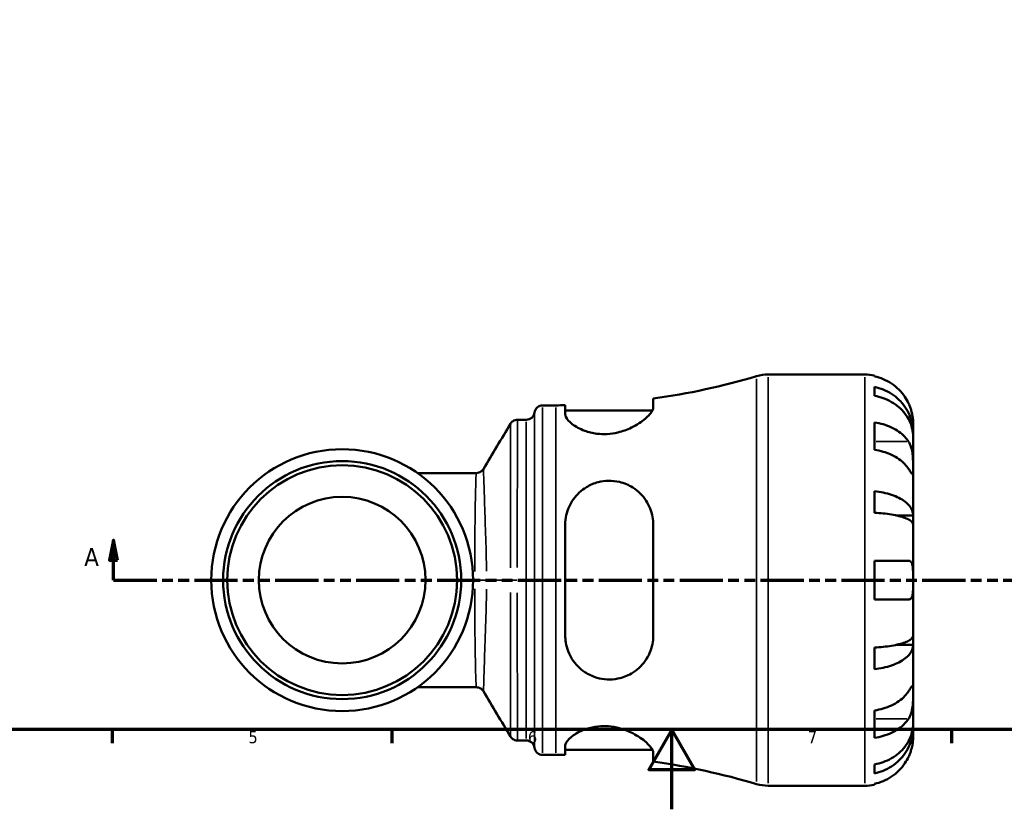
# Model space of a CAD drawing. Header units: millimetres. Extents: x 0 to 902, y -198 to 629.
# Tile 1 of 5: x 257 to 504, y 0 to 198. Entities that reach past the tile are written whole.
import ezdxf

# ---------------------------------------------------------------- set-up
doc = ezdxf.new("R2010")
doc.units = ezdxf.units.MM
doc.linetypes.add('DOUBLE_DASH_CHAIN', pattern=[1.2403, 0.6614, -0.0827, 0.1654, -0.0827, 0.1654, -0.0827])
for name, color, linetype, lineweight in [('Border (ANSI)', 7, 'Continuous', 70), ('Section Line (ANSI)', 7, 'DOUBLE_DASH_CHAIN', 70), ('Visible (ANSI)', 7, 'Continuous', 50), ('Visible Narrow (ANSI)', 7, 'Continuous', 35)]:
    doc.layers.add(name, color=color, linetype=linetype, lineweight=lineweight)
doc.styles.add('Label Text (ANSI)', font='tahoma.ttf')
doc.styles.add('Note Text (ANSI)', font='tahoma.ttf')

# ---------------------------------------------------------------- blocks, each defined once
blk = doc.blocks.new('Borders Default Border')
at = {"layer": 'Border (ANSI)'}
for p, q in [((280.3333282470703, 20), (280.3333282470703, 16.55200004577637)), ((350.4166793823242, 20), (350.4166793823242, 16.55200004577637)), ((490.5833435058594, 20), (490.5833435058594, 16.55200004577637))]:
    blk.add_line(p, q, dxfattribs=at)
at = {"layer": 'Border (ANSI)', "flags": 128}
for points in [[(20, 20), (20, 574.0000152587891), (820.9999847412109, 574.0000152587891), (820.9999847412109, 20), (20, 20)], [(420.4999923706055, 0), (420.4999923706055, 20), (414.7264862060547, 10), (426.2734985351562, 10), (420.4999923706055, 20)]]:
    blk.add_lwpolyline(points, dxfattribs=at)
at = {"layer": 'Border (ANSI)', "char_height": 3.048000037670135, "attachment_point": 7, "style": 'Note Text (ANSI)'}
for s, insert in [('5', (314.4825383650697, 16.48777954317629)), ('6', (384.485404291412, 16.48777954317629)), ('7', (454.5979985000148, 16.55199996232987))]:
    blk.add_mtext(s, dxfattribs=dict(at, insert=insert))
blk = doc.blocks.new('2dTransSection0')
at = {"layer": 'Section Line (ANSI)', "linetype": 'Continuous'}
for p, q in [((280.6908870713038, 67.40095770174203), (279.6908870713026, 62.40095770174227)), ((280.6908870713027, 62.40095770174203), (280.6908870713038, 67.40095770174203)), ((281.6908870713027, 62.40095770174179), (280.6908870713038, 67.40095770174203)), ((279.6908870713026, 62.40095770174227), (281.6908870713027, 62.40095770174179)), ((280.6908870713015, 57.40095770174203), (280.6908870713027, 62.40095770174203)), ((280.6908870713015, 57.40095770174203), (291.3447230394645, 57.40095770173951))]:
    blk.add_line(p, q, dxfattribs=at)
at = {"layer": 'Section Line (ANSI)', "linetype": 'DOUBLE_DASH_CHAIN', "ltscale": 16.33075523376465}
blk.add_line((280.6908870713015, 57.40095770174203), (574.9152265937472, 57.4009577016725), dxfattribs=at)
at = {"layer": 'Section Line (ANSI)', "linetype": 'Continuous', "flags": 128}
blk.add_lwpolyline([(281.6908870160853, 62.4009577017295), (280.690883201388, 67.4009577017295), (279.6908889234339, 62.4009577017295), (281.6908870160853, 62.4009577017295)], dxfattribs=at)
at = {"layer": 'Section Line (ANSI)'}
blk.add_solid([(281.6908870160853, 62.4009577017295), (280.690883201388, 67.4009577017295), (279.6908889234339, 62.4009577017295), (281.6908870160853, 62.4009577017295)], dxfattribs=at)
at = {"layer": 'Section Line (ANSI)', "insert": (273.3306312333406, 60.90095770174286), "char_height": 4.571999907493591, "attachment_point": 7, "style": 'Label Text (ANSI)'}
blk.add_mtext('A', dxfattribs=at)

msp = doc.modelspace()

# ---------------------------------------------------------------- linework, layer by layer
at = {"layer": 'Visible (ANSI)'}
for p, q in [((444.6596096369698, 108.9009577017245), (468.8163381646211, 108.9009577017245)), ((471.2413381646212, 108.6559829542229), (471.2413381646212, 108.4260016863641)), ((471.2413381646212, 105.7952047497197), (471.2413381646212, 103.5597537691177)), ((388.1538381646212, 101.1759577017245), (391.4938381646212, 101.1759577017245)), ((393.8113381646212, 101.1911719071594), (393.8113381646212, 98.93989437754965)), ((415.8613381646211, 100.7018849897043), (415.8613381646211, 102.8659981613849)), ((393.8113381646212, 99.91595770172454), (415.6464642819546, 99.91595770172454)), ((381.8625089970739, 97.57095770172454), (384.0661523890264, 97.57095770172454)), ((471.2413381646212, 96.91058020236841), (471.2413381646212, 90.05164442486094)), ((480.9413381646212, 94.24226523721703), (480.9413381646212, 96.77595770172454)), ((480.9413381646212, 94.24226523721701), (480.8901528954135, 94.24226523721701)), ((480.9413381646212, 93.27790298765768), (480.9413381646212, 94.24226523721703)), ((480.9413381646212, 85.2432872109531), (480.9413381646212, 93.27790298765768)), ((371.5457356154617, 84.22725770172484), (356.7929402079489, 84.2272577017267)), ((480.9413381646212, 73.6254891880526), (480.9413381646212, 85.24328721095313)), ((471.2413381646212, 79.68196215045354), (471.2413381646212, 74.28510607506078)), ((480.9413381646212, 73.62548918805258), (476.6496006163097, 73.62548918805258)), ((480.9413381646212, 71.29731276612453), (480.9413381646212, 73.6254891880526)), ((393.8113381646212, 71.26095770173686), (393.8113381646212, 43.54095770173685)), ((415.8613381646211, 43.54095770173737), (415.8613381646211, 71.26095770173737)), ((480.9413381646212, 57.40095770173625), (480.9413381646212, 71.29731276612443)), ((471.2413381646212, 62.25095770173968), (471.2413381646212, 52.55095770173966)), ((480.9413381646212, 43.50460263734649), (480.9413381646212, 57.40095770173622)), ((480.9413381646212, 41.17642621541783), (480.9413381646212, 43.50460263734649)), ((471.2413381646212, 40.51680932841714), (471.2413381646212, 35.11995325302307)), ((480.9413381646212, 41.17642621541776), (476.6496006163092, 41.17642621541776)), ((480.9413381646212, 29.55862819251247), (480.9413381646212, 41.17642621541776)), ((356.7929402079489, 30.5746577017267), (371.5457356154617, 30.57465770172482)), ((480.9413381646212, 21.52401241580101), (480.9413381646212, 29.55862819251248)), ((471.2413381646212, 24.75027097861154), (471.2413381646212, 17.89133520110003)), ((480.9413381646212, 20.55965016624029), (480.8901528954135, 20.55965016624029)), ((480.9413381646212, 20.55965016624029), (480.9413381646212, 21.52401241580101)), ((480.9413381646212, 18.02595770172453), (480.9413381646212, 20.55965016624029)), ((381.8625089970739, 17.23095770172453), (384.0661523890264, 17.23095770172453)), ((393.8113381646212, 15.86202102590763), (393.8113381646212, 13.61074349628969)), ((393.8113381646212, 14.88595770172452), (415.6464642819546, 14.88595770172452)), ((388.1538381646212, 13.62595770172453), (391.4938381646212, 13.62595770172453)), ((415.8613381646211, 11.93591724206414), (415.8613381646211, 14.10003041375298)), ((471.2413381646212, 11.24216163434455), (471.2413381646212, 9.00671065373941)), ((444.6596096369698, 5.900957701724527), (468.8163381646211, 5.900957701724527)), ((471.2413381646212, 6.375913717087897), (471.2413381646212, 6.145932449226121))]:
    msp.add_line(p, q, dxfattribs=at)
for centre, radius in [((337.9413381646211, 57.40095770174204), 32.78770000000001), ((337.9413381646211, 57.40095770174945), 29.807), ((337.9413381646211, 57.40095770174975), 28.777), ((337.9413381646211, 57.40095770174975), 20.8649)]:
    msp.add_circle(centre, radius, dxfattribs=at)
for centre, radius, start, end in [((444.6596096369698, 98.60095770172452), 10.3, 90, 106.5344708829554), ((468.8163381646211, 96.77595770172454), 12.125, 78.46304096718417, 90), ((391.4938381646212, 277.6898658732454), 176.5139081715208, 277.9349435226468, 286.5344708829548), ((388.1538381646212, 99.11595770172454), 2.06, 90, 172.8192442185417), ((391.4938381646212, 277.6898658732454), 176.5139081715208, 270, 270.7522737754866), ((384.0661523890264, 99.63095770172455), 2.06, 270, 352.8192442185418), ((384.0661523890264, 15.17095770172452), 2.06, 7.180755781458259, 90), ((388.1538381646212, 15.68595770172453), 2.06, 187.1807557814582, 270), ((391.4938381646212, -162.8879504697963), 176.5139081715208, 89.24772622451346, 90), ((391.4938381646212, -162.8879504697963), 176.5139081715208, 73.46552911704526, 82.06505647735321), ((444.6596096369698, 16.20095770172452), 10.3, 253.4655291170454, 270), ((468.8163381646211, 18.02595770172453), 12.125, 270.0000000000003, 281.5369590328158)]:
    msp.add_arc(centre, radius, start, end, dxfattribs=at)
for points, knots in [([(479.8095589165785, 101.625957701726), (479.555210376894, 102.1758683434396), (479.244851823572, 102.7354257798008), (478.4374324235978, 103.9480498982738), (477.9106947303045, 104.5815476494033), (476.8515718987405, 105.6436916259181), (476.2220050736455, 106.1705585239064), (474.8658212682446, 107.0794171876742), (474.1391948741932, 107.4613949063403), (472.7763271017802, 108.0272989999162), (472.0178861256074, 108.2667750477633), (471.2413381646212, 108.4260016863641)], [5.914314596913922, 5.914314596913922, 5.914314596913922, 5.914314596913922, 6.089730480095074, 6.089730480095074, 6.315130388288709, 6.315130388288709, 6.539719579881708, 6.539719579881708, 6.764308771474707, 6.764308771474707, 6.982426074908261, 6.982426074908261, 6.982426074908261, 6.982426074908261]), ([(471.2413381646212, 105.7952047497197), (472.0185895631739, 105.6410769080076), (472.7777601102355, 105.4091854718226), (474.1412209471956, 104.8613909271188), (474.8678597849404, 104.4918307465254), (476.2241610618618, 103.6124704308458), (476.8538306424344, 103.1026806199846), (477.9127092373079, 102.0753087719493), (478.439172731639, 101.4628065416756), (479.3468945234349, 100.1440758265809), (479.7281692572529, 99.4378579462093), (480.3024909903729, 98.09218161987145), (480.5479539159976, 97.32851426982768), (480.8673669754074, 95.76823228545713), (480.9413381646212, 94.97162169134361), (480.9413381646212, 94.242265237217)], [0.2300348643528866, 0.2300348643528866, 0.2300348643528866, 0.2300348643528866, 0.4483378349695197, 0.4483378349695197, 0.6728956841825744, 0.6728956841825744, 0.8974535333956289, 0.8974535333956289, 1.122626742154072, 1.122626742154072, 1.347799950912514, 1.347799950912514, 1.57380570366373, 1.57380570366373, 1.799811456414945, 1.799811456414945, 1.799811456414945, 1.799811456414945]), ([(480.9413381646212, 93.27790298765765), (480.9413381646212, 93.92701347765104), (480.8673669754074, 94.63597860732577), (480.5479539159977, 96.0245937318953), (480.3024909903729, 96.70424013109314), (479.7281692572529, 97.90186114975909), (479.3468945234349, 98.53037884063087), (478.439172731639, 99.70401888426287), (477.9127092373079, 100.2491317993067), (476.8538306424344, 101.1634691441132), (476.2241610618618, 101.6171703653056), (474.8678597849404, 102.3997808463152), (474.1412209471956, 102.7286809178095), (472.7777601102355, 103.2162054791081), (472.0185895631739, 103.4225835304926), (471.2413381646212, 103.5597537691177)], [5.405432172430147, 5.405432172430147, 5.405432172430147, 5.405432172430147, 5.631437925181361, 5.631437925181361, 5.857443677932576, 5.857443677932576, 6.082616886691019, 6.082616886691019, 6.307790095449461, 6.307790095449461, 6.532347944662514, 6.532347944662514, 6.756905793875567, 6.756905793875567, 6.975208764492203, 6.975208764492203, 6.975208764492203, 6.975208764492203]), ([(480.9413381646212, 96.77595770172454), (480.9413381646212, 96.77595770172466), (480.9418475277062, 96.83460528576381), (480.9374718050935, 97.07766003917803), (480.9319002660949, 97.27268065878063), (480.887195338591, 97.86093123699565), (480.8380836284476, 98.28957136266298), (480.67403725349, 99.12624810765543), (480.5863987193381, 99.49027127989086), (480.3910155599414, 100.1501011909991), (480.2954986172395, 100.4356451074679), (480.0775405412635, 101.0161099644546), (479.9553647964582, 101.3088713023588), (479.8183466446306, 101.6069292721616), (479.8139580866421, 101.6164465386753), (479.8095589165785, 101.625957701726)], [-3.375359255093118, -3.375359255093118, -3.375359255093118, -3.375359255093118, -3.244720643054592, -3.244720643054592, -3.100812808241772, -3.100812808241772, -2.9131851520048, -2.9131851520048, -2.785408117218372, -2.785408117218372, -2.690943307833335, -2.690943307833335, -2.594272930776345, -2.594272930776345, -2.591082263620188, -2.591082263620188, -2.591082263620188, -2.591082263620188]), ([(415.8613381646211, 100.7018849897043), (415.8613381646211, 100.4620195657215), (415.7850040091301, 100.1922636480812), (415.3270928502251, 99.2785078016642), (414.7072471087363, 98.5578367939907), (412.9397331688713, 97.05272000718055), (411.7600797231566, 96.26107210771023), (409.3544911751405, 95.10275144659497), (408.2257427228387, 94.67986279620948), (406.1390102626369, 94.17792361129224), (405.2355621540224, 94.04012793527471), (403.4376903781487, 93.93904212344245), (402.5682876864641, 93.97097400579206), (400.6400520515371, 94.2142619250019), (399.6305689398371, 94.47043846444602), (397.4486609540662, 95.26101707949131), (396.3865167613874, 95.85799715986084), (394.7569927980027, 97.09483451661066), (394.1979430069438, 97.73687889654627), (393.8588833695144, 98.53298176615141), (393.8113381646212, 98.7426014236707), (393.8113381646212, 98.93989437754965)], [-3.947369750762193, -3.947369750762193, -3.947369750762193, -3.947369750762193, -3.709620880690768, -3.709620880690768, -3.20936704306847, -3.20936704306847, -2.684456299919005, -2.684456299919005, -2.301984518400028, -2.301984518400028, -2.025308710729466, -2.025308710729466, -1.758673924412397, -1.758673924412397, -1.415047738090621, -1.415047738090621, -0.9332676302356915, -0.9332676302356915, -0.440499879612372, -0.440499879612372, -0.2526284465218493, -0.2526284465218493, -0.2526284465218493, -0.2526284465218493]), ([(381.8625089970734, 97.57095770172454), (381.6427450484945, 97.57095770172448), (381.4245279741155, 97.53369533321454), (381.0360530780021, 97.40940747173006), (380.8686323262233, 97.32250531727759), (380.5994506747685, 97.14625317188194), (380.4961531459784, 97.05697785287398), (380.3311251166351, 96.89370267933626), (380.269031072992, 96.81917702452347), (380.1684888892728, 96.68608304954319), (380.1301008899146, 96.62728294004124), (380.0970687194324, 96.57251815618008), (380.0956572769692, 96.57016735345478), (380.0942597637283, 96.56782932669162)], [6.283182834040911, 6.283182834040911, 6.283182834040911, 6.283182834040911, 6.283457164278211, 6.283457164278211, 6.283744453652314, 6.283744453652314, 6.284031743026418, 6.284031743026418, 6.284319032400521, 6.284319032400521, 6.284606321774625, 6.284606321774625, 6.28461928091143, 6.28461928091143, 6.28461928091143, 6.28461928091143]), ([(471.2413381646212, 96.91058020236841), (472.0178861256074, 96.79798996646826), (472.7763271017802, 96.6286548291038), (474.1391948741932, 96.2285002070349), (474.8658212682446, 95.95840117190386), (476.2220050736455, 95.31574104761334), (476.8515718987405, 94.94318989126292), (477.9106947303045, 94.19214068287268), (478.4374324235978, 93.74419012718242), (479.244851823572, 92.88673538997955), (479.555210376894, 92.49106853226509), (479.8095589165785, 92.10222298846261)], [0.230037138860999, 0.230037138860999, 0.230037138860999, 0.230037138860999, 0.4481544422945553, 0.4481544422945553, 0.6727436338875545, 0.6727436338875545, 0.8973328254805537, 0.8973328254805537, 1.122732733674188, 1.122732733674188, 1.29814861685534, 1.29814861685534, 1.29814861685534, 1.29814861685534]), ([(479.8095589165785, 92.10222298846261), (479.8632007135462, 92.0202159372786), (479.9152105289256, 91.93470682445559), (480.0974243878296, 91.61208365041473), (480.2163702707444, 91.35603078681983), (480.4341478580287, 90.7805979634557), (480.5294420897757, 90.46117141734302), (480.7206427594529, 89.64098703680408), (480.7961419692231, 89.13251966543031), (480.9039954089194, 88.00435458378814), (480.9250539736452, 87.39734442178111), (480.9435908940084, 86.2359778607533), (480.9413381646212, 85.69702215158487), (480.9413381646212, 85.2432872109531)], [-0.7809009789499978, -0.7809009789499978, -0.7809009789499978, -0.7809009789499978, -0.7424964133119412, -0.7424964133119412, -0.6416801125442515, -0.6416801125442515, -0.5330879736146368, -0.5330879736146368, -0.3772794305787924, -0.3772794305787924, -0.1925034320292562, -0.1925034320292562, 0, 0, 0, 0]), ([(479.8095589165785, 85.24328721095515), (479.555210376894, 85.63213275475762), (479.244851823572, 86.02779961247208), (478.4374324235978, 86.88525434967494), (477.9106947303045, 87.3332049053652), (476.8515718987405, 88.08425411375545), (476.2220050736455, 88.45680527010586), (474.8658212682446, 89.09946539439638), (474.1391948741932, 89.36956442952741), (472.7763271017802, 89.76971905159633), (472.0178861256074, 89.9390541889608), (471.2413381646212, 90.05164442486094)], [5.914314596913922, 5.914314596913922, 5.914314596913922, 5.914314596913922, 6.089730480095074, 6.089730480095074, 6.315130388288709, 6.315130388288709, 6.539719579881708, 6.539719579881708, 6.764308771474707, 6.764308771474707, 6.982426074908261, 6.982426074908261, 6.982426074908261, 6.982426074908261]), ([(373.3114023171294, 85.22761765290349), (373.279851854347, 85.17491863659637), (373.241517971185, 85.11582961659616), (373.1412611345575, 84.98235924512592), (373.0793857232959, 84.90775227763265), (372.9155390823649, 84.74476530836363), (372.813205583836, 84.65589892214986), (372.5479806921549, 84.480663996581), (372.3836758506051, 84.3943988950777), (371.9950933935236, 84.26650759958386), (371.7707717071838, 84.22725770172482), (371.5457356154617, 84.22725770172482)], [1.54609243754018, 1.54609243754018, 1.54609243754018, 1.54609243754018, 1.548127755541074, 1.548127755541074, 1.550163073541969, 1.550163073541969, 1.552198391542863, 1.552198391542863, 1.554233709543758, 1.554233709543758, 1.556269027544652, 1.556269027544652, 1.556269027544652, 1.556269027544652]), ([(480.9413381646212, 85.2432872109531), (480.9413381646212, 84.97516044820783), (480.9416348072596, 84.7394278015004), (480.9391391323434, 84.32864609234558), (480.9360823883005, 84.16055552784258), (480.9113493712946, 83.88369946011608), (480.8841748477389, 83.81107648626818), (480.7730861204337, 83.83690747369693), (480.6924932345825, 83.92751774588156), (480.4950053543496, 84.20080533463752), (480.3979337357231, 84.34534504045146), (480.1748656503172, 84.68351618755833), (480.0511928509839, 84.87345020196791), (479.8803026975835, 85.13508432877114), (479.8452902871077, 85.18866144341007), (479.8095589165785, 85.24328721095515)], [0, 0, 0, 0, 0.1137565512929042, 0.1137565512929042, 0.2353809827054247, 0.2353809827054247, 0.3943089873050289, 0.3943089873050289, 0.5463068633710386, 0.5463068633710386, 0.6520405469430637, 0.6520405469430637, 0.753818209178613, 0.753818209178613, 0.779337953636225, 0.779337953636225, 0.779337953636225, 0.779337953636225]), ([(393.8113381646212, 71.26095770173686), (393.8113381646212, 71.27129588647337), (393.8113527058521, 71.2816333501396), (393.8136377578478, 72.09397386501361), (393.9032972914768, 72.8861786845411), (394.3999632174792, 75.11778772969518), (395.018538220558, 76.49183637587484), (396.7345529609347, 78.87888058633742), (397.8272730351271, 79.9040912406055), (400.0156636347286, 81.23157698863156), (401.0003793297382, 81.65386936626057), (402.8920560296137, 82.14801816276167), (403.7560114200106, 82.26751615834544), (405.5657420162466, 82.30170411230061), (406.4859702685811, 82.19982905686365), (408.5867647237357, 81.70328090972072), (409.7115303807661, 81.22019988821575), (412.0703214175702, 79.73390728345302), (413.2101356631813, 78.60309278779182), (414.8558149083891, 76.08058154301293), (415.4126409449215, 74.71250033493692), (415.8000237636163, 72.59685896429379), (415.8613381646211, 71.93251583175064), (415.8613381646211, 71.26095770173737)], [-3.895540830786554, -3.895540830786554, -3.895540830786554, -3.895540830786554, -3.892275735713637, -3.892275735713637, -3.638943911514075, -3.638943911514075, -3.157972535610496, -3.157972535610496, -2.685781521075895, -2.685781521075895, -2.357583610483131, -2.357583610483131, -2.094208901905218, -2.094208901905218, -1.811036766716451, -1.811036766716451, -1.423069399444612, -1.423069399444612, -0.8979733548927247, -0.8979733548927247, -0.418157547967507, -0.418157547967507, -0.2054532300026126, -0.2054532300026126, -0.2054532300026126, -0.2054532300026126]), ([(471.2413381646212, 79.68196215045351), (472.0185895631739, 79.60116270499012), (472.7777601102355, 79.47959674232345), (474.1412209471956, 79.19242282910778), (474.8678597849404, 78.99868588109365), (476.2241610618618, 78.53769307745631), (476.8538306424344, 78.27044263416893), (477.9127092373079, 77.73185677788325), (478.439172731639, 77.41076073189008), (479.346894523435, 76.71943391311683), (479.7281692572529, 76.34920869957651), (480.3024909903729, 75.6437560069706), (480.5479539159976, 75.24341368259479), (480.8673669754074, 74.4254568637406), (480.9413381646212, 74.00784448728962), (480.9413381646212, 73.62548918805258)], [0.2300348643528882, 0.2300348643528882, 0.2300348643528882, 0.2300348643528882, 0.4483378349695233, 0.4483378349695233, 0.6728956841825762, 0.6728956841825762, 0.8974535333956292, 0.8974535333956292, 1.122626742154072, 1.122626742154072, 1.347799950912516, 1.347799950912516, 1.57380570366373, 1.57380570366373, 1.799811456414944, 1.799811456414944, 1.799811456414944, 1.799811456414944]), ([(480.9413381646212, 71.29731276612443), (480.9413381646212, 71.48593717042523), (480.8673669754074, 71.6919546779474), (480.5479539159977, 72.09547103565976), (480.3024909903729, 72.29296884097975), (479.7281692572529, 72.64098440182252), (479.3468945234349, 72.82362476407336), (478.4391727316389, 73.16467171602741), (477.9127092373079, 73.32307556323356), (476.8538306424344, 73.58877198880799), (476.2241610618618, 73.7206125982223), (474.8678597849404, 73.94803063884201), (474.1412209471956, 74.04360540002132), (472.7777601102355, 74.1852747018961), (472.0185895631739, 74.24524590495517), (471.2413381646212, 74.28510607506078)], [5.405432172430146, 5.405432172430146, 5.405432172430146, 5.405432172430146, 5.63143792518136, 5.63143792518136, 5.857443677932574, 5.857443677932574, 6.082616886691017, 6.082616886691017, 6.307790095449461, 6.307790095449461, 6.532347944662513, 6.532347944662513, 6.756905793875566, 6.756905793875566, 6.975208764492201, 6.975208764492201, 6.975208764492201, 6.975208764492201]), ([(471.2413381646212, 62.25095770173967), (472.0178861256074, 62.25095770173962), (472.7763271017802, 62.25095770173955), (474.1391948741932, 62.25095770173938), (474.8658212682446, 62.25095770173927), (476.2220050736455, 62.250957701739), (476.8515718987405, 62.25095770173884), (477.9106947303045, 62.25095770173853), (478.4374324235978, 62.25095770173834), (479.244851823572, 62.25095770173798), (479.555210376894, 62.25095770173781), (479.8095589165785, 62.25095770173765)], [0.2300371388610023, 0.2300371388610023, 0.2300371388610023, 0.2300371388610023, 0.4481544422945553, 0.4481544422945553, 0.6727436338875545, 0.6727436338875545, 0.8973328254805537, 0.8973328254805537, 1.122732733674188, 1.122732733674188, 1.29814861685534, 1.29814861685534, 1.29814861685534, 1.29814861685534]), ([(479.8095589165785, 62.25095770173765), (479.9039206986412, 62.25095770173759), (479.9931719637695, 62.23809321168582), (480.1672657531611, 62.1825382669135), (480.2507499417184, 62.13755604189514), (480.4235985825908, 61.99660463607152), (480.5075179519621, 61.89070530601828), (480.7092302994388, 61.51297563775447), (480.7941593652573, 61.18244414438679), (480.9044672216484, 60.3400849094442), (480.9251727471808, 59.82951652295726), (480.943576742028, 58.67772252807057), (480.9413381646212, 58.0431549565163), (480.9413381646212, 57.40095770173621)], [-0.7851646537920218, -0.7851646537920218, -0.7851646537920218, -0.7851646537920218, -0.7167420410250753, -0.7167420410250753, -0.642593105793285, -0.642593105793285, -0.5481733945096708, -0.5481733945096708, -0.3758449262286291, -0.3758449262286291, -0.1926591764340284, -0.1926591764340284, 0, 0, 0, 0]), ([(480.9413381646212, 57.40095770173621), (480.9413381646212, 56.91565866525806), (480.9421137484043, 56.43322090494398), (480.9353418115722, 55.44860830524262), (480.9265116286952, 54.95806706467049), (480.8675297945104, 54.119849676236), (480.8210691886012, 53.76972395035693), (480.6763779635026, 53.22857575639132), (480.5870558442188, 53.02706463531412), (480.3992870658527, 52.78287225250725), (480.3176698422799, 52.70981801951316), (480.1445880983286, 52.60925432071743), (480.055372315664, 52.57810652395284), (479.9109960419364, 52.5547896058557), (479.8610472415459, 52.55095770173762), (479.8095589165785, 52.55095770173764)], [0, 0, 0, 0, 0.1455897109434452, 0.1455897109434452, 0.3093084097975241, 0.3093084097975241, 0.4583050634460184, 0.4583050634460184, 0.5873510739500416, 0.5873510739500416, 0.6677540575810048, 0.6677540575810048, 0.7399915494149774, 0.7399915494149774, 0.7763224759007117, 0.7763224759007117, 0.7763224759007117, 0.7763224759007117]), ([(479.8095589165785, 52.55095770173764), (479.555210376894, 52.55095770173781), (479.244851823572, 52.55095770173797), (478.4374324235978, 52.55095770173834), (477.9106947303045, 52.55095770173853), (476.8515718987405, 52.55095770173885), (476.2220050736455, 52.55095770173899), (474.8658212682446, 52.55095770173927), (474.1391948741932, 52.55095770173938), (472.7763271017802, 52.55095770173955), (472.0178861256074, 52.55095770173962), (471.2413381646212, 52.55095770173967)], [5.914314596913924, 5.914314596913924, 5.914314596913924, 5.914314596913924, 6.089730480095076, 6.089730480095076, 6.31513038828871, 6.31513038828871, 6.539719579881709, 6.539719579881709, 6.764308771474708, 6.764308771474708, 6.982426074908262, 6.982426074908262, 6.982426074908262, 6.982426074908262]), ([(415.8613381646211, 43.54095770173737), (415.8613381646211, 42.79157853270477), (415.78500400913, 42.05141951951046), (415.327092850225, 39.81381636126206), (414.7072471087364, 38.40734239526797), (412.9397331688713, 35.90224608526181), (411.7600797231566, 34.81165785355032), (409.3544911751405, 33.41618278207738), (408.2257427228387, 32.97742388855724), (406.1390102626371, 32.55678508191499), (405.2355621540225, 32.4851303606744), (403.4376903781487, 32.56942118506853), (402.568287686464, 32.7160912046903), (400.6400520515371, 33.28315002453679), (399.6305689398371, 33.76127666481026), (397.4486609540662, 35.21538495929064), (396.3865167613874, 36.30569036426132), (394.7569927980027, 38.82324959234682), (394.1979430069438, 40.26317199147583), (393.8588833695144, 42.36179700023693), (393.8113381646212, 42.94966336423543), (393.8113381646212, 43.54095770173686)], [-3.947369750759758, -3.947369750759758, -3.947369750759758, -3.947369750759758, -3.709620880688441, -3.709620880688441, -3.209367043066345, -3.209367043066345, -2.684456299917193, -2.684456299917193, -2.301984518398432, -2.301984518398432, -2.025308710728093, -2.025308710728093, -1.75867392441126, -1.75867392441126, -1.415047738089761, -1.415047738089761, -0.9332676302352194, -0.9332676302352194, -0.4404998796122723, -0.4404998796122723, -0.2526284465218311, -0.2526284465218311, -0.2526284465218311, -0.2526284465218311]), ([(471.2413381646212, 40.51680932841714), (472.0185895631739, 40.55666949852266), (472.7777601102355, 40.61664070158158), (474.1412209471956, 40.75831000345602), (474.8678597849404, 40.8538847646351), (476.2241610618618, 41.08130280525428), (476.8538306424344, 41.21314341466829), (477.9127092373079, 41.47883984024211), (478.439172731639, 41.63724368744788), (479.3468945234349, 41.97829063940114), (479.7281692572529, 42.16093100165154), (480.3024909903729, 42.50894656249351), (480.5479539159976, 42.70644436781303), (480.8673669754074, 43.10996072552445), (480.9413381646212, 43.31597823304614), (480.9413381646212, 43.5046026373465)], [0.2300348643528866, 0.2300348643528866, 0.2300348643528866, 0.2300348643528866, 0.4483378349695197, 0.4483378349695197, 0.6728956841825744, 0.6728956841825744, 0.8974535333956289, 0.8974535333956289, 1.122626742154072, 1.122626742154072, 1.347799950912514, 1.347799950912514, 1.573805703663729, 1.573805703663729, 1.799811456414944, 1.799811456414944, 1.799811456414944, 1.799811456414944]), ([(480.9413381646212, 41.17642621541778), (480.9413381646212, 40.79407091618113), (480.8673669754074, 40.37645853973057), (480.5479539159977, 39.55850172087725), (480.3024909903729, 39.15815939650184), (479.7281692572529, 38.45270670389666), (479.3468945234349, 38.08248149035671), (478.439172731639, 37.39115467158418), (477.9127092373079, 37.07005862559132), (476.8538306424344, 36.53147276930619), (476.2241610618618, 36.2642223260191), (474.8678597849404, 35.80322952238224), (474.1412209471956, 35.6094925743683), (472.7777601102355, 35.32231866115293), (472.0185895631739, 35.20075269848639), (471.2413381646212, 35.11995325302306)], [5.405432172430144, 5.405432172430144, 5.405432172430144, 5.405432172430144, 5.631437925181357, 5.631437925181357, 5.857443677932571, 5.857443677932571, 6.082616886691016, 6.082616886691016, 6.30779009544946, 6.30779009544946, 6.532347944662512, 6.532347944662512, 6.756905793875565, 6.756905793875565, 6.975208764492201, 6.975208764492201, 6.975208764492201, 6.975208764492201]), ([(371.5457356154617, 30.57465770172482), (371.7662101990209, 30.57465770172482), (371.9860809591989, 30.53705228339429), (372.3729508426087, 30.41231517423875), (372.5386614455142, 30.32647858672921), (372.8063235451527, 30.1514388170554), (372.9097045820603, 30.0623746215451), (373.0752071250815, 29.89886508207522), (373.1377071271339, 29.823930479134), (373.2389451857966, 29.68984696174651), (373.277638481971, 29.63046748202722), (373.3101199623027, 29.57643747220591), (373.3107625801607, 29.5753663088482), (373.3114023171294, 29.57429775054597)], [-1.556270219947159, -1.556270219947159, -1.556270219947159, -1.556270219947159, -1.554276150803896, -1.554276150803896, -1.55224081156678, -1.55224081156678, -1.550205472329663, -1.550205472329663, -1.548170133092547, -1.548170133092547, -1.54613479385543, -1.54613479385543, -1.546093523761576, -1.546093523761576, -1.546093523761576, -1.546093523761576]), ([(479.8095589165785, 29.55862819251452), (479.8632007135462, 29.64063524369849), (479.9152105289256, 29.72026289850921), (480.0974243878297, 29.99933725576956), (480.2163702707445, 30.18185548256), (480.4341478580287, 30.51066862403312), (480.5294420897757, 30.65118474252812), (480.7206427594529, 30.90845049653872), (480.7961419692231, 30.98482894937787), (480.9039954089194, 30.97172238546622), (480.9250539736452, 30.84869772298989), (480.9435908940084, 30.37122555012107), (480.9413381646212, 30.01236313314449), (480.9413381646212, 29.55862819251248)], [-0.7809009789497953, -0.7809009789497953, -0.7809009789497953, -0.7809009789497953, -0.7424964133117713, -0.7424964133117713, -0.6416801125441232, -0.6416801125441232, -0.5330879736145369, -0.5330879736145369, -0.3772794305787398, -0.3772794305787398, -0.1925034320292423, -0.1925034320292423, 0, 0, 0, 0]), ([(471.2413381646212, 24.75027097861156), (472.0178861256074, 24.86286121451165), (472.7763271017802, 25.03219635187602), (474.1391948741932, 25.43235097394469), (474.8658212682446, 25.70245000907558), (476.2220050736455, 26.34511013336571), (476.8515718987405, 26.7176612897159), (477.9106947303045, 27.4687104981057), (478.4374324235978, 27.9166610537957), (479.244851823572, 28.77411579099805), (479.555210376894, 29.16978264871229), (479.8095589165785, 29.55862819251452)], [0.2300371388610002, 0.2300371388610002, 0.2300371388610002, 0.2300371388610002, 0.4481544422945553, 0.4481544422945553, 0.6727436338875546, 0.6727436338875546, 0.8973328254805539, 0.8973328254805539, 1.122732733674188, 1.122732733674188, 1.29814861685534, 1.29814861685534, 1.29814861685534, 1.29814861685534]), ([(480.9413381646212, 29.55862819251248), (480.9413381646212, 29.29050142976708), (480.9416348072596, 28.99187976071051), (480.9391391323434, 28.32358784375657), (480.9360823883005, 27.95306936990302), (480.9113493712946, 27.06062555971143), (480.8841748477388, 26.53398314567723), (480.7730861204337, 25.50408282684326), (480.6924932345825, 25.01167515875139), (480.4950053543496, 24.22075301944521), (480.3979337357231, 23.91384347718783), (480.1748656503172, 23.35213237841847), (480.0511928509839, 23.09855326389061), (479.8803026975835, 22.81050527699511), (479.8452902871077, 22.754318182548), (479.8095589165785, 22.69969241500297)], [0, 0, 0, 0, 0.11375655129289, 0.11375655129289, 0.2353809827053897, 0.2353809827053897, 0.3943089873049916, 0.3943089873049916, 0.5463068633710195, 0.5463068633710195, 0.6520405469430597, 0.6520405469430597, 0.7538182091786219, 0.7538182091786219, 0.779337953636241, 0.779337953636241, 0.779337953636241, 0.779337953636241]), ([(479.8095589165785, 22.69969241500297), (479.555210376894, 22.31084687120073), (479.2448518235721, 21.91518001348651), (478.4374324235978, 21.05772527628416), (477.9106947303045, 20.60977472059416), (476.8515718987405, 19.85872551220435), (476.2220050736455, 19.48617435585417), (474.8658212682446, 18.84351423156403), (474.1391948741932, 18.57341519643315), (472.7763271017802, 18.17326057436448), (472.0178861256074, 18.00392543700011), (471.2413381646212, 17.89133520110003)], [5.914314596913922, 5.914314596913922, 5.914314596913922, 5.914314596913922, 6.089730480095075, 6.089730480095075, 6.31513038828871, 6.31513038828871, 6.539719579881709, 6.539719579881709, 6.764308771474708, 6.764308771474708, 6.982426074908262, 6.982426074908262, 6.982426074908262, 6.982426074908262]), ([(393.8113381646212, 15.86202102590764), (393.8113381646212, 15.86547049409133), (393.8113527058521, 15.86892380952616), (393.8136377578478, 16.14061427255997), (393.9032972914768, 16.43051535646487), (394.3999632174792, 17.31473195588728), (395.018538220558, 17.94843347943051), (396.7345529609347, 19.14734040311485), (397.8272730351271, 19.71544722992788), (400.0156636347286, 20.43346829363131), (401.0003793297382, 20.65387445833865), (402.8920560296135, 20.84828842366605), (403.7560114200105, 20.86016432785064), (405.5657420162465, 20.72012677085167), (406.4859702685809, 20.5579403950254), (408.5867647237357, 20.00095698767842), (409.7115303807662, 19.54996452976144), (412.0703214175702, 18.34964921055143), (413.2101356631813, 17.55071856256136), (414.855814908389, 16.07959218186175), (415.4126409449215, 15.39832432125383), (415.8000237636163, 14.5539748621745), (415.8613381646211, 14.31498644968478), (415.8613381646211, 14.10003041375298)], [-3.895540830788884, -3.895540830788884, -3.895540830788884, -3.895540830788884, -3.892275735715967, -3.892275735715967, -3.638943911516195, -3.638943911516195, -3.157972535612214, -3.157972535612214, -2.685781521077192, -2.685781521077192, -2.357583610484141, -2.357583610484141, -2.094208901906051, -2.094208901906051, -1.81103676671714, -1.81103676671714, -1.423069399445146, -1.423069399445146, -0.8979733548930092, -0.8979733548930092, -0.4181575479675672, -0.4181575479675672, -0.2054532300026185, -0.2054532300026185, -0.2054532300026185, -0.2054532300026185]), ([(471.2413381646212, 11.24216163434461), (472.0185895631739, 11.37933187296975), (472.7777601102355, 11.58570992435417), (474.1412209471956, 12.07323448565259), (474.8678597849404, 12.40213455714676), (476.2241610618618, 13.18474503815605), (476.8538306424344, 13.63844625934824), (477.9127092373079, 14.55278360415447), (478.439172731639, 15.09789651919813), (479.346894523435, 16.27153656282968), (479.7281692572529, 16.90005425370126), (480.3024909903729, 18.09767527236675), (480.5479539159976, 18.77732167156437), (480.8673669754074, 20.1659367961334), (480.9413381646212, 20.87490192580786), (480.9413381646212, 21.52401241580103)], [0.2300348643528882, 0.2300348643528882, 0.2300348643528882, 0.2300348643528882, 0.4483378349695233, 0.4483378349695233, 0.6728956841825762, 0.6728956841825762, 0.8974535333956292, 0.8974535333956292, 1.122626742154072, 1.122626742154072, 1.347799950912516, 1.347799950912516, 1.57380570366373, 1.57380570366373, 1.799811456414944, 1.799811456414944, 1.799811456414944, 1.799811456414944]), ([(480.9413381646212, 20.55965016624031), (480.9413381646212, 19.83029371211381), (480.8673669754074, 19.03368311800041), (480.5479539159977, 17.47340113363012), (480.3024909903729, 16.70973378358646), (479.7281692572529, 15.36405745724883), (479.3468945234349, 14.65783957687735), (478.4391727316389, 13.3391088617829), (477.9127092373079, 12.72660663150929), (476.8538306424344, 11.6992347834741), (476.2241610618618, 11.18944497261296), (474.8678597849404, 10.31008465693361), (474.1412209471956, 9.940524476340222), (472.7777601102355, 9.392729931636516), (472.0185895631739, 9.160838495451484), (471.2413381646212, 9.00671065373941)], [5.405432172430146, 5.405432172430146, 5.405432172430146, 5.405432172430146, 5.63143792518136, 5.63143792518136, 5.857443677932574, 5.857443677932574, 6.082616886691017, 6.082616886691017, 6.307790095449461, 6.307790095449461, 6.532347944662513, 6.532347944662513, 6.756905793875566, 6.756905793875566, 6.975208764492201, 6.975208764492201, 6.975208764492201, 6.975208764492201]), ([(380.0942597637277, 18.23408607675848), (380.1252410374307, 18.1822546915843), (380.1628410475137, 18.1241010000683), (380.2612199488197, 17.99238730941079), (380.3219332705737, 17.91860703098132), (380.4832635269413, 17.75655612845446), (380.5842069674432, 17.66776909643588), (380.8478258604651, 17.49117901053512), (381.0119919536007, 17.4033696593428), (381.4041267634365, 17.27198622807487), (381.6323634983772, 17.23095770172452), (381.862508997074, 17.23095770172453)], [3.140168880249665, 3.140168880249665, 3.140168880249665, 3.140168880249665, 3.140456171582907, 3.140456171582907, 3.140743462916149, 3.140743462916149, 3.141030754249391, 3.141030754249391, 3.141318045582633, 3.141318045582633, 3.141605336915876, 3.141605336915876, 3.141605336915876, 3.141605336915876]), ([(479.8095589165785, 13.17595770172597), (479.8798916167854, 13.32801951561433), (479.9473362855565, 13.48127253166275), (480.1282320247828, 13.91430844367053), (480.2337915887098, 14.19403466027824), (480.434852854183, 14.787453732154), (480.5257791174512, 15.09730581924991), (480.7184158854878, 15.85759899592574), (480.7959909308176, 16.28189544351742), (480.9042684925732, 17.07635397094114), (480.9251118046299, 17.41647603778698), (480.9436050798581, 17.89904430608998), (480.9413381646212, 18.02595770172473), (480.9413381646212, 18.02595770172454)], [-0.7750770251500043, -0.7750770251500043, -0.7750770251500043, -0.7750770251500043, -0.7256039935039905, -0.7256039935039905, -0.6359426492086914, -0.6359426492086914, -0.5336564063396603, -0.5336564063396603, -0.3753162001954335, -0.3753162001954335, -0.1921678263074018, -0.1921678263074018, 0, 0, 0, 0]), ([(471.2413381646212, 6.375913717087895), (472.0178861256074, 6.53514035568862), (472.7763271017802, 6.774616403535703), (474.1391948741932, 7.34052049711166), (474.8658212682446, 7.722498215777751), (476.2220050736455, 8.631356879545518), (476.8515718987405, 9.15822377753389), (477.9106947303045, 10.22036775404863), (478.4374324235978, 10.85386550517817), (479.244851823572, 12.06648962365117), (479.555210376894, 12.62604706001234), (479.8095589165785, 13.17595770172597)], [0.2300371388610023, 0.2300371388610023, 0.2300371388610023, 0.2300371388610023, 0.4481544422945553, 0.4481544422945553, 0.6727436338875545, 0.6727436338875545, 0.8973328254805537, 0.8973328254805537, 1.122732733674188, 1.122732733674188, 1.29814861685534, 1.29814861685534, 1.29814861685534, 1.29814861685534])]:
    msp.add_open_spline(points, degree=3, knots=knots, dxfattribs=at)
for points in [[(373.3114023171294, 85.22761765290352), (375.5737328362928, 89.0064082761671), (377.8342654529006, 92.78687968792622), (380.0942597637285, 96.56782932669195)], [(380.0942597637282, 18.23408607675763), (377.8342654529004, 22.01503571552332), (375.5737328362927, 25.7955071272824), (373.3114023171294, 29.57429775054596)]]:
    msp.add_open_spline(points, degree=3, dxfattribs=at)
at = {"layer": 'Visible Narrow (ANSI)'}
for p, q in [((441.7283105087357, 6.955682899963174), (441.7283105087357, 107.8462325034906)), ((444.6596096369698, 108.2669072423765), (444.6596096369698, 6.535008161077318)), ((468.8163381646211, 6.535008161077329), (468.8163381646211, 108.2669072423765)), ((386.1099952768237, 98.8567065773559), (386.1099952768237, 15.94520882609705)), ((388.1538381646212, 100.6370148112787), (388.1538381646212, 14.16490059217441)), ((391.4938381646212, 14.16490059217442), (391.4938381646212, 100.6370148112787)), ((384.0661523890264, 17.72551706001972), (384.0661523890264, 97.07639834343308)), ((479.3811478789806, 92.10222298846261), (471.669749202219, 92.10222298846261)), ((373.9977067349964, 57.40095770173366), (371.2982827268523, 57.40095770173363)), ((379.7814054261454, 57.40095770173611), (374.3959590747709, 57.40095770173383)), ((380.1389980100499, 57.40095770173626), (381.6829922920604, 57.40095770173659)), ((479.3811478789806, 22.69969241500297), (471.669749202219, 22.69969241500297))]:
    msp.add_line(p, q, dxfattribs=at)
for points, knots in [([(380.0936625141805, 96.44467077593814), (380.0933263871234, 96.3140867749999), (380.0929703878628, 96.07768181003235), (380.0914460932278, 94.69370457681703), (380.0900960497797, 92.67205172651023), (380.0871527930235, 86.96613391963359), (380.0855538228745, 83.28293514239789), (380.0825698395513, 74.21341996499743), (380.0813052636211, 68.6630269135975), (380.0807589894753, 62.10968262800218), (380.0807061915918, 61.29572817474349), (380.0806683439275, 60.47974150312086)], [6.363087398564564, 6.363087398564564, 6.363087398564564, 6.363087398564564, 6.490949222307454, 6.490949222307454, 6.880390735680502, 6.880390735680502, 7.269876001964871, 7.269876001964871, 7.712993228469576, 7.712993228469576, 7.775513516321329, 7.775513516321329, 7.775513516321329, 7.775513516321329]), ([(381.7837499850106, 60.55257997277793), (381.7840628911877, 61.38618188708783), (381.7844970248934, 62.21775094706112), (381.788952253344, 68.9203140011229), (381.7988077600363, 74.60320211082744), (381.8181249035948, 83.90300666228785), (381.8273203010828, 87.68524483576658), (381.8429332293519, 93.55007639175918), (381.8494851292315, 95.63144840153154), (381.856628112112, 97.06396665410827), (381.8582822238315, 97.31007971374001), (381.8598229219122, 97.44520434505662)], [-7.775441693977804, -7.775441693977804, -7.775441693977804, -7.775441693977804, -7.712993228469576, -7.712993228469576, -7.269876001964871, -7.269876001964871, -6.880390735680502, -6.880390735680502, -6.490949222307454, -6.490949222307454, -6.36172277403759, -6.36172277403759, -6.36172277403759, -6.36172277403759]), ([(371.5242823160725, 84.14409788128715), (371.5226264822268, 84.13175913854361), (371.5209577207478, 84.11802908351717), (371.4793856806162, 83.7442210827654), (371.4316304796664, 82.60439148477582), (371.3299146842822, 79.00249297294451), (371.2759707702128, 76.55038896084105), (371.2017280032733, 71.1685800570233), (371.1793434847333, 68.38044277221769), (371.1648715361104, 63.8271607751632), (371.1628857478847, 62.21518638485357), (371.1617745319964, 60.23961052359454), (371.1616268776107, 59.8999282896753), (371.16151421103, 59.55954153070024)], [1.635535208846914, 1.635535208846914, 1.635535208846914, 1.635535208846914, 1.653267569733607, 1.653267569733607, 2.07386938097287, 2.07386938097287, 2.492861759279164, 2.492861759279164, 2.842931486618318, 2.842931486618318, 3.02471859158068, 3.02471859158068, 3.062326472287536, 3.062326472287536, 3.062326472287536, 3.062326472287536]), ([(374.0866707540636, 59.64624982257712), (374.0835827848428, 59.99329191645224), (374.0798063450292, 60.33963030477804), (374.0536253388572, 62.37697511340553), (374.0159992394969, 64.04355475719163), (373.8844651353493, 68.75364987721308), (373.7757085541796, 71.64171597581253), (373.581266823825, 77.226074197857), (373.5014810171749, 79.77685219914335), (373.3892180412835, 83.52819086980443), (373.3542141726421, 84.7182619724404), (373.3272538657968, 85.12064438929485), (373.3256464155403, 85.14179916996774), (373.324078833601, 85.15950126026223)], [-3.061817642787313, -3.061817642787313, -3.061817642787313, -3.061817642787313, -3.02471859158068, -3.02471859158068, -2.842931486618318, -2.842931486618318, -2.492861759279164, -2.492861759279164, -2.07386938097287, -2.07386938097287, -1.653267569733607, -1.653267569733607, -1.625867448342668, -1.625867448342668, -1.625867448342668, -1.625867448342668]), ([(371.16145866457, 55.2426802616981), (371.1618869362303, 53.8251621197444), (371.162977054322, 52.41975038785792), (371.1698130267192, 48.94290403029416), (371.1784549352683, 46.9183417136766), (371.2203880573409, 41.73580916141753), (371.2672280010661, 38.84502574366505), (371.3671794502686, 34.28155843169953), (371.4187268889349, 32.58717299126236), (371.485188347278, 31.11389457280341), (371.5054936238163, 30.79932221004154), (371.5242203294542, 30.65945726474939)], [-3.062326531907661, -3.062326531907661, -3.062326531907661, -3.062326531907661, -2.90568098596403, -2.90568098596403, -2.665031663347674, -2.665031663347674, -2.246207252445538, -2.246207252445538, -1.835953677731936, -1.835953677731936, -1.635536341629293, -1.635536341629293, -1.635536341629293, -1.635536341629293]), ([(373.3240060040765, 29.64405743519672), (373.3359979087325, 29.78053683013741), (373.3504528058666, 30.11688259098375), (373.4034431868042, 31.67966841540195), (373.4522475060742, 33.44561165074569), (373.6019210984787, 38.19170357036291), (373.7091441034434, 41.19354796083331), (373.8940199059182, 46.56206400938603), (373.9631536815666, 48.65697653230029), (374.048091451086, 52.24773090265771), (374.0732353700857, 53.69568918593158), (374.0864185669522, 55.15598601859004)], [1.625868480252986, 1.625868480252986, 1.625868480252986, 1.625868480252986, 1.835953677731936, 1.835953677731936, 2.246207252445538, 2.246207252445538, 2.665031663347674, 2.665031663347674, 2.90568098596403, 2.90568098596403, 3.061817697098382, 3.061817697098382, 3.061817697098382, 3.061817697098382]), ([(380.0806695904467, 54.32227526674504), (380.0808166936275, 51.19178443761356), (380.0811837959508, 48.09134460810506), (380.0824810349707, 41.15779626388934), (380.0835502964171, 37.4173089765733), (380.086181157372, 29.98941993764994), (380.087772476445, 26.50405735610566), (380.0906523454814, 21.24815222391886), (380.0919495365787, 19.47896632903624), (380.0932589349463, 18.54743020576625), (380.0934643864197, 18.43333999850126), (380.0936628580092, 18.35632920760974)], [1.649264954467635, 1.649264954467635, 1.649264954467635, 1.649264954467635, 1.889136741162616, 1.889136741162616, 2.207419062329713, 2.207419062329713, 2.596790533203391, 2.596790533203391, 2.986197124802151, 2.986197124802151, 3.061700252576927, 3.061700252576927, 3.061700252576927, 3.061700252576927]), ([(381.8598231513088, 17.35576998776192), (381.8589066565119, 17.43603452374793), (381.8579500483, 17.55575925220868), (381.8518886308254, 18.52208825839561), (381.8456926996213, 20.344480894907), (381.8307334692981, 25.74857520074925), (381.8218447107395, 29.32881368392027), (381.8053296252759, 36.94786708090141), (381.7978256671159, 40.78088436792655), (381.7880115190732, 47.87785168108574), (381.7849988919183, 51.04857453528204), (381.7837690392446, 54.24940985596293)], [-3.063064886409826, -3.063064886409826, -3.063064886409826, -3.063064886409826, -2.986197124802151, -2.986197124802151, -2.596790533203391, -2.596790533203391, -2.207419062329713, -2.207419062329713, -1.889136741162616, -1.889136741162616, -1.649336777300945, -1.649336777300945, -1.649336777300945, -1.649336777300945])]:
    msp.add_open_spline(points, degree=3, knots=knots, dxfattribs=at)

# ---------------------------------------------------------------- block references
msp.add_blockref('Borders Default Border', (0, 0))
at = {"layer": 'Section Line (ANSI)'}
msp.add_blockref('2dTransSection0', (0, 0), dxfattribs=at)

doc.saveas('drawing.dxf')
